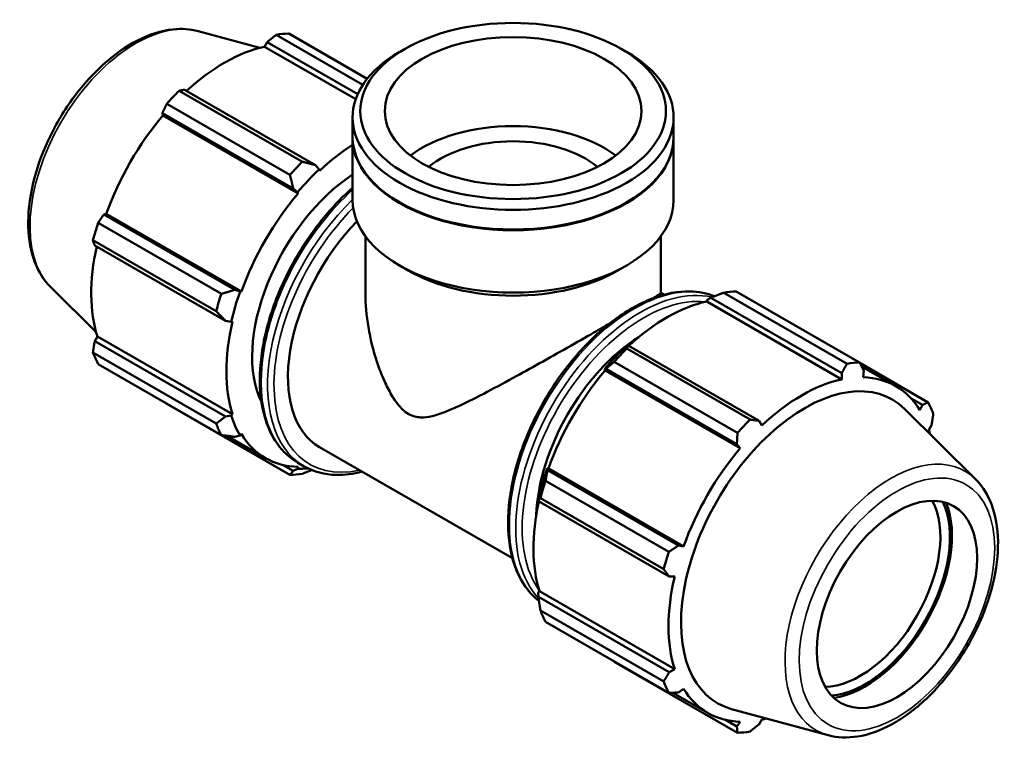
# Model space of a CAD drawing. Header units: millimetres. Extents: x 0 to 1205, y -430 to 831.
# Tile 7 of 7: x 879 to 1205, y 591 to 831. Entities that reach past the tile are written whole.
import ezdxf

# ---------------------------------------------------------------- set-up
doc = ezdxf.new("R2010")
doc.units = ezdxf.units.MM
doc.layers.add('Visible (ANSI)', color=7, linetype='Continuous', lineweight=50)
doc.layers.add('Visible Narrow (ANSI)', color=7, linetype='Continuous', lineweight=35)

msp = doc.modelspace()

# ---------------------------------------------------------------- linework, layer by layer
at = {"layer": 'Visible (ANSI)'}
for p, q in [((938.086, 827.623), (958.471, 822.095)), ((960.071, 822.471), (960.961, 824.018)), ((960.961, 824.018), (990.884, 806.787)), ((992.602, 809.911), (963.942, 826.415)), ((968.078, 826.816), (994.024, 811.875)), ((990.219, 805.11), (960.071, 822.471)), ((1006.406, 821.718), (1004.598, 820.668)), ((1078.143, 821.718), (1079.951, 820.668)), ((931.858, 807.939), (972.62, 784.466)), ((976.88, 783.348), (933.608, 808.267)), ((968.484, 780.104), (927.722, 803.577)), ((926.283, 800.541), (969.556, 775.623)), ((926.478, 799.728), (926.283, 800.541)), ((971.16, 773.997), (926.478, 799.728)), ((989.196, 792.637), (989.196, 799.138)), ((1095.353, 792.637), (1095.353, 799.138)), ((989.196, 771.789), (989.196, 792.391)), ((1095.353, 771.789), (1095.353, 792.391)), ((978.113, 781.922), (976.88, 783.348)), ((978.255, 781.481), (978.113, 781.922)), ((969.556, 775.623), (970.941, 774.357)), ((970.941, 774.357), (971.16, 773.997)), ((1004.811, 770.983), (1004.598, 771.107)), ((1079.738, 770.983), (1079.951, 771.107)), ((906.942, 767.041), (907.741, 767.274)), ((950.214, 742.122), (906.942, 767.041)), ((952.423, 741.544), (907.741, 767.274)), ((905.036, 764.283), (945.797, 740.81)), ((993.442, 741.137), (993.442, 759.81)), ((1091.107, 741.137), (1091.107, 759.81)), ((944.084, 735.041), (903.322, 758.514)), ((903.908, 756.826), (947.18, 731.907)), ((1007.612, 748.51), (1004.598, 750.259)), ((1076.937, 748.51), (1079.951, 750.259)), ((889.362, 743.013), (904.376, 728.157)), ((952.002, 741.555), (950.214, 742.122)), ((952.423, 741.544), (952.002, 741.555)), ((1091.107, 741.156), (1092.198, 740.528)), ((1106.436, 738.872), (1107.669, 739.535)), ((1107.669, 739.535), (1150.941, 714.616)), ((1152.691, 717.722), (1111.929, 741.195)), ((1116.065, 741.596), (1156.826, 718.123)), ((1106.294, 738.267), (1106.436, 738.872)), ((1106.294, 738.267), (1150.975, 712.537)), ((947.18, 731.907), (949.032, 731.552)), ((949.032, 731.552), (949.483, 731.648)), ((903.908, 725.201), (904.802, 726.741)), ((949.483, 701.011), (904.802, 726.741)), ((947.18, 700.282), (903.908, 725.201)), ((1080.316, 723.784), (1079.653, 723.448)), ((1123.588, 698.865), (1080.316, 723.784)), ((903.322, 721.419), (944.084, 697.946)), ((1079.845, 722.719), (1120.607, 699.246)), ((945.797, 694.151), (905.036, 717.624)), ((1116.471, 694.884), (1075.709, 718.357)), ((1179.513, 704.957), (1156.901, 717.979)), ((1157.484, 716.849), (1168.821, 710.32)), ((1072.481, 715.884), (1072.991, 716.058)), ((1072.7, 715.524), (1072.481, 715.884)), ((1072.7, 715.524), (1117.382, 689.794)), ((1072.991, 716.058), (1116.264, 691.139)), ((1150.941, 714.616), (1150.975, 712.537)), ((1158.071, 713.225), (1158.265, 715.326)), ((927.722, 704.458), (968.484, 680.985)), ((1173.902, 706.235), (1177.607, 704.102)), ((1177.607, 704.102), (1176.808, 702.351)), ((949.032, 700.586), (947.18, 700.282)), ((949.483, 701.011), (949.032, 700.586)), ((1195.187, 679.568), (1171.674, 702.834)), ((1124.477, 697.278), (1123.588, 698.865)), ((1179.747, 695.84), (1180.641, 697.381)), ((947.602, 693.906), (960.409, 686.531)), ((950.214, 693.561), (952.002, 694.005)), ((952.002, 694.005), (952.423, 694.5)), ((1116.264, 691.139), (1117.382, 689.794)), ((978.274, 690.16), (1042.045, 653.436)), ((969.556, 682.336), (966.245, 684.243)), ((971.092, 685.018), (973.201, 683.803)), ((970.941, 683.014), (969.556, 682.336)), ((971.16, 683.626), (970.941, 683.014)), ((1053.65, 682.558), (1053.543, 683.082)), ((1053.543, 683.082), (1053.963, 683.071)), ((1096.922, 657.639), (1053.65, 682.558)), ((1053.963, 683.071), (1098.645, 657.34)), ((1053.023, 679.062), (1093.784, 655.589)), ((1050.572, 673.079), (1050.616, 672.342)), ((1050.616, 672.342), (1093.888, 647.423)), ((1092.071, 649.821), (1051.31, 673.294)), ((1098.645, 657.34), (1096.922, 657.639)), ((1093.888, 647.423), (1095.706, 647.444)), ((1050.572, 642.113), (1051.024, 642.538)), ((1050.616, 640.717), (1050.572, 642.113)), ((1051.024, 642.538), (1095.706, 616.807)), ((1093.888, 615.798), (1050.616, 640.717)), ((1051.31, 636.199), (1092.071, 612.726)), ((1093.784, 608.931), (1053.023, 632.404)), ((1075.709, 619.238), (1116.471, 595.765)), ((1095.706, 616.807), (1093.888, 615.798)), ((1095.063, 608.989), (1106.632, 602.327)), ((1096.922, 609.077), (1098.645, 610.296)), ((1146.463, 594.958), (1114.539, 603.617)), ((1116.264, 597.853), (1112.467, 600.039)), ((1117.382, 599.422), (1116.264, 597.853)), ((1123.588, 598.563), (1124.477, 600.11))]:
    msp.add_line(p, q, dxfattribs=at)
for centre, major_axis, ratio in [((1042.274, 801.221), (-50.531, 0), 0.5758617), ((1042.274, 801.221), (-42.463, 0), 0.5758617), ((1169.2, 638.199), (-18.714, -32.497), 0.5780931)]:
    msp.add_ellipse(centre, major_axis=major_axis, ratio=ratio, dxfattribs=at)
for centre, major_axis, ratio, start_param, end_param in [((947.9, 765.637), (33.435, 58.061), 0.5780931, 0.3435016, 0.4380292), ((946.822, 766.258), (31.095, 53.997), 0.5780931, 0.4780318, 1.0719493), ((1042.274, 799.138), (-53.079, 0), 0.5758617, 5.5016397, 10.2063236), ((947.9, 765.637), (-33.435, -58.061), 0.5780931, 4.2704924, 4.36502), ((946.822, 766.258), (31.095, 53.997), 0.5780931, 1.26343, 1.8742952), ((1042.274, 771.789), (-42.463, 0), 0.5758617, 3.787353, 5.6374249), ((1042.274, 792.391), (-53.079, 0), 0.5758617, 6.2791733, 9.42879), ((1042.274, 792.637), (-53.079, 0), 0.5758617, 0, 3.1415927), ((1042.274, 771.789), (-33.75, 0), 0.5758617, 3.7416446, 5.6831334), ((991.504, 740.527), (-31.095, -53.997), 0.5780931, 3.9774754, 4.2304897), ((988.662, 742.164), (-33.435, -58.061), 0.5780931, 4.2704924, 4.36502), ((991.504, 740.527), (31.429, 54.577), 0.5780931, 1.0888971, 1.26343), ((991.504, 740.527), (-25.076, -43.546), 0.5780931, 3.9900718, 5.9150127), ((991.504, 740.527), (-31.095, -53.997), 0.5780931, 4.4050227, 5.0158879), ((1042.274, 771.789), (-53.079, 0), 0.5758617, 0, 3.1415927), ((1042.274, 792.391), (52.779, 0), 0.5758617, 3.9231383, 5.5016397), ((947.9, 765.637), (-33.435, -58.061), 0.5780931, 5.0558906, 5.1504181), ((1003.35, 733.706), (-25.076, -43.546), 0.5780931, 4.2912502, 6.2831853), ((946.822, 766.258), (31.095, 53.997), 0.5780931, 2.0656152, 2.6596934), ((1042.274, 768.318), (48.832, 0), 0.5758617, 3.9231383, 5.5016397), ((988.662, 742.164), (-33.435, -58.061), 0.5780931, 5.0558906, 5.1504181), ((991.504, 740.527), (31.429, 54.577), 0.5780931, 1.8742952, 2.0488282), ((1095.887, 680.417), (33.435, 58.061), 0.5780931, 0.3435016, 0.4380292), ((1093.045, 682.054), (31.095, 53.997), 0.5780931, 0.4780318, 1.0719493), ((991.504, 740.527), (-31.095, -53.997), 0.5780931, 5.1904208, 5.8012861), ((1085.429, 686.44), (-25.076, -43.546), 0.5780931, 3.9706141, 5.4541638), ((1093.045, 682.054), (-31.429, -54.577), 0.5780931, 4.2304897, 4.4050227), ((947.9, 765.637), (-33.435, -58.061), 0.5780931, 5.8412887, 5.9358163), ((1095.887, 680.417), (33.435, 58.061), 0.5780931, 1.1288997, 1.2234273), ((1136.649, 656.944), (33.435, 58.061), 0.5780931, 0.3435016, 0.4380292), ((1093.045, 682.054), (31.095, 53.997), 0.5780931, 1.26343, 1.8742952), ((1137.726, 656.324), (31.095, 53.997), 0.5780931, 5.975819, 6.5866842), ((1138.738, 655.741), (28.897, 50.181), 0.5780931, 6.1320197, 9.5759436), ((1137.726, 656.324), (-31.095, -53.997), 0.5780931, 3.6196245, 4.2304897), ((1136.649, 656.944), (33.435, 58.061), 0.5780931, 5.8412887, 5.9358163), ((991.504, 740.527), (-31.429, -54.577), 0.5780931, 5.8012861, 5.975819), ((988.662, 742.164), (-33.435, -58.061), 0.5780931, 5.8412887, 5.9358163), ((1136.649, 656.944), (-33.435, -58.061), 0.5780931, 4.2704924, 4.36502), ((991.504, 740.527), (-31.095, -53.997), 0.5780931, 5.975819, 6.5866842), ((1137.726, 656.324), (31.095, 53.997), 0.5780931, 5.7672796, 5.8012861), ((1137.726, 656.324), (-31.095, -53.997), 0.5780931, 4.4050227, 5.0158879), ((988.662, 742.164), (-33.435, -58.061), 0.5780931, 0.3435016, 0.4380292), ((991.504, 740.527), (-31.429, -54.577), 0.5780931, 0.3034989, 0.3903861), ((1093.045, 682.054), (-31.429, -54.577), 0.5780931, 5.0158879, 5.1904208), ((1095.887, 680.417), (33.435, 58.061), 0.5780931, 1.9142979, 2.0088255), ((1093.045, 682.054), (31.095, 53.997), 0.5780931, 2.0656152, 2.6596934), ((1157.032, 645.206), (18.714, 32.497), 0.5780931, 3.4713969, 5.9533811), ((1158.623, 644.29), (-19.837, -34.447), 0.5780931, 0.3780721, 2.7635206), ((1158.623, 644.29), (20.3, 35.252), 0.5780931, 3.5577139, 5.8670641), ((1136.649, 656.944), (-33.435, -58.061), 0.5780931, 5.0558906, 5.1504181), ((1137.726, 656.324), (-31.095, -53.997), 0.5780931, 5.1904208, 5.8012861), ((1095.887, 680.417), (-33.435, -58.061), 0.5780931, 5.8412887, 5.9358163), ((1136.649, 656.944), (-33.435, -58.061), 0.5780931, 5.8412887, 5.9358163), ((1137.726, 656.324), (-31.095, -53.997), 0.5780931, 5.975819, 6.5866842), ((1137.726, 656.324), (31.095, 53.997), 0.5780931, 3.6196245, 3.6574984), ((1136.649, 656.944), (-33.435, -58.061), 0.5780931, 0.3435016, 0.4380292)]:
    msp.add_ellipse(centre, major_axis=major_axis, ratio=ratio, start_param=start_param, end_param=end_param, dxfattribs=at)
for points, knots in [([(889.362, 743.013), (887.105, 745.246), (885.353, 748.049), (882.777, 754.736), (882.063, 758.71), (881.82, 767.402), (882.349, 772.152), (884.596, 781.823), (886.312, 786.742), (890.732, 796.261), (893.431, 800.861), (899.555, 809.318), (902.979, 813.173), (910.261, 819.77), (914.12, 822.506), (921.943, 826.522), (925.912, 827.806), (932.643, 828.519), (935.454, 828.337), (938.086, 827.623)], [4.0762227, 4.0762227, 4.0762227, 4.0762227, 4.3628686, 4.3628686, 4.6805889, 4.6805889, 5.0130399, 5.0130399, 5.3448759, 5.3448759, 5.6749555, 5.6749555, 6.0051211, 6.0051211, 6.3371362, 6.3371362, 6.6692624, 6.6692624, 6.9154842, 6.9154842, 6.9154842, 6.9154842]), ([(989.196, 775.87), (986.129, 773.193), (983.162, 770.162), (976.47, 762.247), (972.912, 757.101), (966.833, 746.261), (964.311, 740.57), (960.556, 729.197), (959.323, 723.518), (958.286, 712.727), (958.485, 707.616), (960.338, 698.497), (961.988, 694.481), (966.174, 688.637), (968.461, 686.533), (971.092, 685.018)], [6.5348113, 6.5348113, 6.5348113, 6.5348113, 6.7666317, 6.7666317, 7.0901463, 7.0901463, 7.4133759, 7.4133759, 7.7369656, 7.7369656, 8.0612739, 8.0612739, 8.3842431, 8.3842431, 8.6413135, 8.6413135, 8.6413135, 8.6413135]), ([(993.442, 741.137), (993.442, 737.435), (993.78, 733.587), (995.064, 725.928), (996.009, 722.116), (997.792, 716.695), (998.444, 714.948), (999.86, 711.598), (1000.623, 709.995), (1002.288, 706.977), (1003.182, 705.568), (1004.704, 703.668), (1005.242, 703.072), (1006.412, 701.988), (1007.043, 701.499), (1007.745, 701.095)], [30.3364208, 30.3364208, 30.3364208, 30.3364208, 31.5265511, 31.5265511, 32.7166814, 32.7166814, 33.3117466, 33.3117466, 33.9068117, 33.9068117, 34.5018769, 34.5018769, 34.7994094, 34.7994094, 35.096942, 35.096942, 35.096942, 35.096942]), ([(1108.846, 740.001), (1106.362, 741.014), (1103.65, 741.557), (1096.83, 741.723), (1092.594, 740.905), (1083.86, 737.549), (1079.356, 734.963), (1070.602, 728.297), (1066.354, 724.214), (1058.549, 714.981), (1054.991, 709.835), (1048.912, 698.995), (1046.39, 693.304), (1042.634, 681.931), (1041.401, 676.252), (1040.365, 665.461), (1040.564, 660.351), (1042.417, 651.231), (1044.067, 647.215), (1047.677, 642.175), (1049.16, 640.619), (1050.822, 639.329)], [5.5782543, 5.5782543, 5.5782543, 5.5782543, 5.8043157, 5.8043157, 6.1189285, 6.1189285, 6.4423895, 6.4423895, 6.7666317, 6.7666317, 7.0901463, 7.0901463, 7.4133759, 7.4133759, 7.7369656, 7.7369656, 8.0612739, 8.0612739, 8.3842431, 8.3842431, 8.561525, 8.561525, 8.561525, 8.561525]), ([(1088.481, 739.324), (1089.282, 739.813), (1089.89, 740.197), (1090.866, 740.852), (1091.107, 741.056), (1091.107, 741.137)], [11.0126572, 11.0126572, 11.0126572, 11.0126572, 11.7845212, 11.7845212, 12.7879498, 12.7879498, 12.7879498, 12.7879498]), ([(1007.745, 701.095), (1008.446, 700.692), (1009.119, 700.429), (1010.431, 700.084), (1011.07, 700.002), (1012.966, 699.933), (1014.203, 700.115), (1016.739, 700.714), (1018.028, 701.136), (1020.693, 702.136), (1022.066, 702.716), (1026.347, 704.646), (1029.383, 706.165), (1035.698, 709.448), (1038.977, 711.213), (1045.055, 714.536), (1048.013, 716.175), (1054.06, 719.551), (1057.147, 721.288), (1063.207, 724.715), (1066.187, 726.41), (1070.747, 729.012), (1072.433, 729.977), (1074.027, 730.892)], [0, 0, 0, 0, 0.2975326, 0.2975326, 0.5950651, 0.5950651, 1.1901303, 1.1901303, 1.7851954, 1.7851954, 2.3802606, 2.3802606, 3.5703909, 3.5703909, 4.7605212, 4.7605212, 5.7639498, 5.7639498, 6.7673783, 6.7673783, 7.7708069, 7.7708069, 8.3969984, 8.3969984, 8.3969984, 8.3969984]), ([(973.201, 683.803), (976.318, 682.008), (979.908, 681.049), (986.509, 680.888), (989.399, 681.262), (992.351, 682.053)], [2.3581282, 2.3581282, 2.3581282, 2.3581282, 2.66272309, 2.66272309, 2.88148804, 2.88148804, 2.88148804, 2.88148804]), ([(1146.463, 594.958), (1149.527, 594.127), (1152.831, 594.018), (1159.908, 595.147), (1163.703, 596.524), (1171.343, 600.677), (1175.186, 603.519), (1182.423, 610.316), (1185.816, 614.269), (1191.83, 622.871), (1194.454, 627.513), (1198.694, 637.055), (1200.31, 641.952), (1202.361, 651.561), (1202.79, 656.271), (1202.337, 665.054), (1201.456, 669.132), (1198.694, 675.311), (1197.125, 677.65), (1195.187, 679.568)], [2.5092938, 2.5092938, 2.5092938, 2.5092938, 2.7959397, 2.7959397, 3.11366, 3.11366, 3.446111, 3.446111, 3.777947, 3.777947, 4.1080266, 4.1080266, 4.4381921, 4.4381921, 4.7702072, 4.7702072, 5.1023335, 5.1023335, 5.3485553, 5.3485553, 5.3485553, 5.3485553])]:
    msp.add_open_spline(points, degree=3, knots=knots, dxfattribs=at)
for points, weights in [([(963.942, 826.415), (962.415, 825.196), (960.961, 824.018)], [1, 1.00155272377, 1.00228899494]), ([(933.608, 808.267), (932.745, 808.11), (931.858, 807.939)], [1.00228899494, 1.00155272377, 1]), ([(927.722, 803.577), (926.982, 802.032), (926.283, 800.541)], [1, 1.00155272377, 1.00228899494]), ([(976.88, 783.348), (974.812, 783.885), (972.62, 784.466)], [1.00599073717, 1.01145374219, 1.01611625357]), ([(968.484, 780.104), (969.049, 777.807), (969.556, 775.623)], [1.01611625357, 1.01145374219, 1.00599073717]), ([(906.942, 767.041), (906.002, 765.694), (905.036, 764.283)], [1.00228899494, 1.00155272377, 1]), ([(903.322, 758.514), (903.615, 757.656), (903.908, 756.826)], [1, 1.00155272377, 1.00228899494]), ([(950.214, 742.122), (948.069, 741.469), (945.797, 740.81)], [1.00599073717, 1.01145374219, 1.01611625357]), ([(1107.669, 739.535), (1109.737, 740.359), (1111.929, 741.195)], [1.00599073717, 1.01145374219, 1.01611625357]), ([(944.084, 735.041), (945.682, 733.431), (947.18, 731.907)], [1.01611625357, 1.01145374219, 1.00599073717]), ([(903.908, 725.201), (903.615, 723.352), (903.322, 721.419)], [1.00228899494, 1.00155272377, 1]), ([(1079.845, 722.719), (1080.067, 723.273), (1080.316, 723.784)], [1.01611625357, 1.01145374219, 1.00599073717]), ([(1072.991, 716.058), (1074.304, 717.195), (1075.709, 718.357)], [1.00599073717, 1.01145374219, 1.01611625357]), ([(1150.941, 714.616), (1151.804, 716.134), (1152.691, 717.722)], [1.00228899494, 1.00155272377, 1]), ([(1156.826, 718.123), (1157.567, 716.693), (1158.265, 715.326)], [1, 1.00155272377, 1.00228899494]), ([(927.648, 704.603), (927.685, 704.531), (927.722, 704.458)], [1.00015441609, 1.00007824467, 1]), ([(1177.607, 704.102), (1178.546, 704.518), (1179.513, 704.957)], [1.00228899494, 1.00155272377, 1]), ([(947.18, 700.282), (945.682, 699.127), (944.084, 697.946)], [1.00599073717, 1.01145374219, 1.01611625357]), ([(1181.226, 701.162), (1180.933, 699.229), (1180.641, 697.381)], [1, 1.00155272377, 1.00228899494]), ([(1120.607, 699.246), (1122.134, 699.048), (1123.588, 698.865)], [1, 1.00155272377, 1.00228899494]), ([(945.797, 694.151), (948.069, 693.839), (950.214, 693.561)], [1.01611625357, 1.01145374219, 1.00599073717]), ([(1116.264, 691.139), (1116.371, 692.97), (1116.471, 694.884)], [1.00228899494, 1.00155272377, 1]), ([(969.556, 682.336), (969.049, 681.664), (968.484, 680.985)], [1.00599073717, 1.01145374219, 1.01611625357]), ([(972.62, 681.386), (974.193, 681.987), (975.703, 682.58)], [1.01611625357, 1.01276486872, 1.00899989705]), ([(1053.023, 679.062), (1053.324, 680.856), (1053.65, 682.558)], [1.01611625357, 1.01145374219, 1.00599073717]), ([(1050.616, 672.342), (1050.937, 672.819), (1051.31, 673.294)], [1.00599073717, 1.01145374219, 1.01611625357]), ([(1093.784, 655.589), (1095.391, 656.632), (1096.922, 657.639)], [1, 1.00155272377, 1.00228899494]), ([(1093.888, 647.423), (1093.004, 648.594), (1092.071, 649.821)], [1.00228899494, 1.00155272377, 1]), ([(1051.31, 636.199), (1050.937, 638.515), (1050.616, 640.717)], [1.01611625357, 1.01145374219, 1.00599073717]), ([(1075.709, 619.238), (1075.638, 619.33), (1075.568, 619.421)], [1.01611625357, 1.01587992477, 1.01564153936]), ([(1092.071, 612.726), (1093.004, 614.29), (1093.888, 615.798)], [1, 1.00155272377, 1.00228899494]), ([(1096.922, 609.077), (1095.391, 609.002), (1093.784, 608.931)], [1.00228899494, 1.00155272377, 1]), ([(1116.471, 595.765), (1116.371, 596.827), (1116.264, 597.853)], [1, 1.00155272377, 1.00228899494]), ([(1123.588, 598.563), (1122.134, 597.386), (1120.607, 596.166)], [1.00228899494, 1.00155272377, 1])]:
    msp.add_rational_spline(points, weights, degree=2, dxfattribs=at)
at = {"layer": 'Visible Narrow (ANSI)'}
for centre, major_axis, start_param, end_param in [((917.449, 783.173), (24.643, 42.793), 0.1511656, 2.9904271), ((1000.18, 735.531), (-29.089, -50.513), 4.1948242, 6.2831853), ((1002.29, 734.316), (-29.089, -50.513), 4.2483471, 6.2831853), ((1003.35, 733.706), (-28.34, -49.213), 4.2802009, 6.7678336), ((1082.259, 688.265), (-29.089, -50.513), 3.2243839, 6.1990681), ((1084.368, 687.05), (29.089, 50.513), 0.1711742, 2.9689249), ((1085.429, 686.44), (-28.34, -49.213), 3.3910963, 6.0336816), ((1167.1, 639.409), (24.643, 42.793), 6.1320197, 9.5759436)]:
    msp.add_ellipse(centre, major_axis=major_axis, ratio=0.5780931, start_param=start_param, end_param=end_param, dxfattribs=at)
msp.add_ellipse((1169.2, 638.199), major_axis=(-22.812, -39.614), ratio=0.5780931, dxfattribs=at)

doc.saveas('drawing.dxf')
